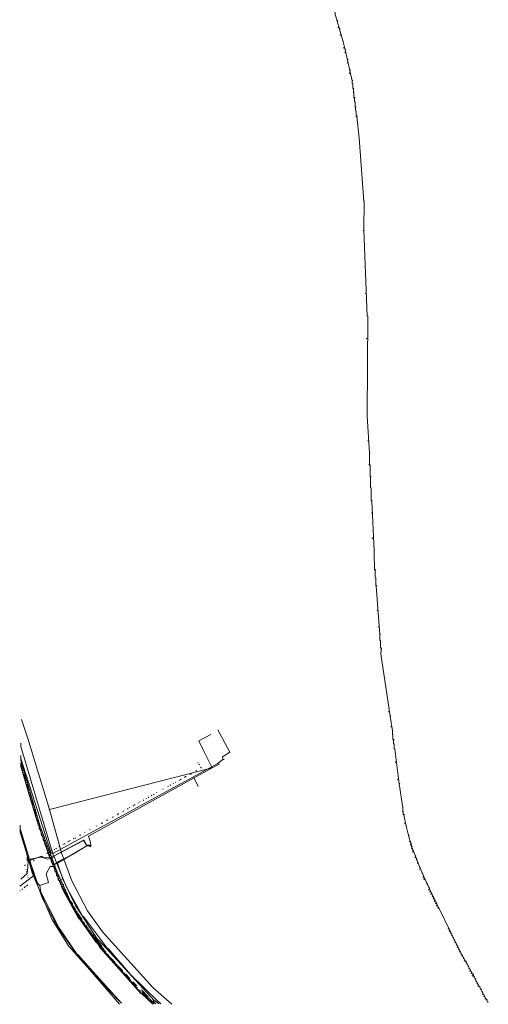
# Model space of a CAD drawing. Header units: metres. Extents: x 153662 to 158457, y 375113 to 377426.
# Tile 1 of 13: x 153662 to 153934, y 375113 to 375685. Entities that reach past the tile are written whole.
import ezdxf
from ezdxf.lldxf.tags import DXFTag

# ---------------------------------------------------------------- set-up
doc = ezdxf.new("R2010")
doc.units = ezdxf.units.M
for name, color, linetype, lineweight, true_color in [('B-OI-KL-BRANDSTOF_Orientatieverzoek_dpo_0000546659-G', 40, 'KL-BRANDSTOF-N', 18, 0xffbf00), ('B-OI-KL-DATA_Orientatieverzoek_Eurofiber_0000560460-G', 3, 'KL-DATA-N', 18, 0x00ff00), ('B-OI-KL-DATA_Orientatieverzoek_KPN_0000546663-G', 3, 'KL-DATA-N', 18, 0x00ff00), ('B-OI-KL-ET_LS_Orientatieverzoek_Enexis_0000729946-G', 190, 'KL-LS-N', 18, 0x7f00ff), ('B-OI-KL-ET_LS_Orientatieverzoek_Gemeente Bergeijk_0000582819-G', 190, 'KL-LS-N', 18, 0x7f00ff), ('B-OI-KL-ET_MS_Orientatieverzoek_Enexis_0000729946-G', 4, 'KL-MS-N', 18, 0x00ffff), ('B-OI-KL-GAS_HD_Orientatieverzoek_Enexis_0000729946-G', 30, 'KL-GAS-HD-N', 18, 0xff7f00), ('B-OI-KL-GAS_LD_Orientatieverzoek_Enexis_0000729946-G', 2, 'KL-GAS-LD-N', 18, 0xffff00), ('B-OI-KL-WATER_Orientatieverzoek_bw_0000551269-G', 5, 'KL-WATER-N', 18, 0x0000ff), ('B-OI-RI-PERSLEIDING_Orientatieverzoek_Gemeente Bergeijk_0000582819-G', 6, 'RI-PERS', 18, 0xff00ff)]:
    doc.layers.add(name, color=color, linetype=linetype, lineweight=lineweight, true_color=true_color)
doc.styles.get("Standard").update_dxf_attribs({"font": 'simplex.shx'})
tags = doc.linetypes.add('KL-BRANDSTOF-N', pattern='A,4,-0.5,[105,NLCS.SHX,S=0.5,R=0,X=0.75,Y=0],-2,4,-1,["B",Standard,S=1,R=0,X=-0.15,Y=-0.5],-1.5', length=13).pattern_tags.tags
tags[18] = DXFTag(74, 10)
tags = doc.linetypes.add('KL-DATA-N', pattern='A,4,-1,[101,NLCS.SHX,S=0.5,R=0,X=0,Y=0],-1,4,-1,["D",Standard,S=1,R=0,X=-0.25,Y=-0.5],-1.5', length=12.5).pattern_tags.tags
tags[18] = DXFTag(74, 10)
tags = doc.linetypes.add('KL-GAS-HD-N', pattern='A,4,-1,[69,NLCS.SHX,S=0.5,R=0,X=0,Y=0],-1,4,-1,["H",Standard,S=1,R=0,X=0,Y=-0.5],-2', length=13).pattern_tags.tags
tags[18] = DXFTag(74, 10)
tags = doc.linetypes.add('KL-GAS-LD-N', pattern='A,4,-1,[69,NLCS.SHX,S=0.5,R=0,X=0,Y=0],-1,4,-1,["L",Standard,S=1,R=0,X=0.25,Y=-0.5],-2', length=13).pattern_tags.tags
tags[18] = DXFTag(74, 10)
tags = doc.linetypes.add('KL-LS-N', pattern='A,4,-1,[103,NLCS.SHX,S=0.75,R=0,X=0,Y=0],-1,4,-1,["L",Standard,S=1,R=0,X=0,Y=-0.5],-2', length=13).pattern_tags.tags
tags[18] = DXFTag(74, 10)
tags = doc.linetypes.add('KL-MS-N', pattern='A,4,-1,[103,NLCS.SHX,S=0.75,R=0,X=0,Y=0],-1,4,-1,["M",Standard,S=1,R=0,X=0,Y=-0.5],-2', length=13).pattern_tags.tags
tags[18] = DXFTag(74, 10)
doc.linetypes.add('KL-WATER-N', pattern='A,7,-0.5,[168,NLCS.SHX,S=0.75,R=0,X=0.75,Y=0],-2', length=9.5)
tags = doc.linetypes.add('RI-PERS', pattern='A,7,-2,["P",Standard,S=1.8,R=0,X=-0.5,Y=-0.9],-2,7,-2,[102,NLCS.SHX,S=1,R=180,X=0,Y=0],-2', length=22).pattern_tags.tags
tags[6] = DXFTag(74, 10)

msp = doc.modelspace()

# ---------------------------------------------------------------- linework, layer by layer
at = {"layer": 'B-OI-KL-BRANDSTOF_Orientatieverzoek_dpo_0000546659-G', "flags": 128}
for points in [[(153846.037, 375684.1142), (153844.7034, 375688.7818), (153845.0368, 375689.1152)], [(153847.3706, 375679.4466), (153846.037, 375684.1142), (153846.3704, 375684.4476)], [(153846.7038, 375680.7802), (153846.3704, 375680.4468)], [(153849.371, 375672.1118), (153847.3706, 375679.4466), (153847.704, 375679.78)], [(153848.0374, 375676.1126), (153847.704, 375675.7792)], [(153850.7046, 375667.4442), (153849.371, 375672.1118), (153849.7044, 375672.4452)], [(153850.0378, 375668.7778), (153849.7044, 375668.4444)], [(153850.7046, 375666.1106), (153850.3712, 375665.7772)], [(153852.0382, 375661.443), (153850.7046, 375667.4442), (153851.038, 375667.7776)], [(153852.0382, 375660.1094), (153851.7048, 375659.776)], [(153853.3718, 375655.4418), (153852.0382, 375661.443), (153852.3716, 375661.7764)], [(153853.3718, 375654.1082), (153853.0384, 375653.7748)], [(153854.7054, 375649.4406), (153853.3718, 375655.4418), (153853.7052, 375655.7752)], [(153855.3722, 375644.773), (153855.0388, 375645.1064), (153855.0388, 375647.7736), (153854.7054, 375648.107), (153854.7054, 375649.4406), (153855.0388, 375649.774)], [(153856.039, 375639.4386), (153855.7056, 375639.772), (153855.7056, 375642.4392), (153855.3722, 375642.7726), (153855.3722, 375644.773), (153855.7056, 375645.1064)], [(153856.7058, 375634.1042), (153856.3724, 375634.4376), (153856.3724, 375637.1048), (153856.039, 375637.4382), (153856.039, 375639.4386), (153856.3724, 375639.772)], [(153857.3726, 375628.7698), (153857.0392, 375628.7698), (153857.0392, 375631.7704), (153856.7058, 375632.1038), (153856.7058, 375634.1042), (153857.0392, 375634.4376)], [(153861.3734, 375579.4266), (153858.7062, 375616.434), (153857.3726, 375628.7698), (153857.706, 375629.1032)], [(153863.3738, 375512.7466), (153861.3734, 375562.7566), (153861.7068, 375579.76)], [(153861.3734, 375562.7566), (153861.04, 375562.4232)], [(153862.707, 375526.0826), (153862.3736, 375525.7492)], [(153864.7074, 375433.3974), (153863.3738, 375454.735), (153863.7072, 375513.08)], [(153863.3738, 375500.0774), (153863.0404, 375499.744)], [(153864.0406, 375440.7322), (153863.7072, 375440.3988)], [(153865.3742, 375419.3946), (153865.0408, 375419.728), (153865.0408, 375426.396), (153864.7074, 375426.7294), (153864.7074, 375433.3974), (153865.0408, 375433.7308)], [(153864.7074, 375426.7294), (153864.374, 375426.396)], [(153866.041, 375405.3918), (153865.7076, 375405.7252), (153865.7076, 375413.06), (153865.3742, 375413.3934), (153865.3742, 375419.3946), (153865.7076, 375419.728)], [(153867.3746, 375376.7194), (153866.041, 375405.3918), (153866.3744, 375405.7252)], [(153866.041, 375398.7238), (153865.7076, 375398.3904)], [(153866.7078, 375384.0542), (153866.3744, 375383.7208)], [(153868.0414, 375365.3838), (153867.708, 375365.7172), (153867.708, 375370.3848), (153867.3746, 375370.7182), (153867.3746, 375376.7194), (153867.708, 375377.0528)], [(153868.7082, 375356.0486), (153868.3748, 375356.382), (153868.3748, 375361.0496), (153868.0414, 375361.383), (153868.0414, 375365.3838), (153868.3748, 375365.7172)], [(153870.7086, 375328.043), (153868.7082, 375356.0486), (153869.0416, 375356.382)], [(153869.375, 375342.0458), (153869.0416, 375341.7124)], [(153870.0418, 375332.7106), (153869.7084, 375332.3772)], [(153871.3754, 375320.0414), (153871.042, 375320.3748), (153871.042, 375324.3756), (153870.7086, 375324.709), (153870.7086, 375328.043), (153871.042, 375328.3764)], [(153876.7098, 375280.7002), (153871.3754, 375316.7074), (153871.7088, 375320.3748)], [(153876.043, 375283.3674), (153875.7096, 375283.034)], [(153878.0434, 375272.0318), (153876.7098, 375280.7002), (153877.0432, 375281.0336)], [(153877.3766, 375274.699), (153877.0432, 375274.3656)], [(153878.7102, 375266.6974), (153878.3768, 375267.0308), (153878.3768, 375269.698), (153878.0434, 375270.0314), (153878.0434, 375272.0318), (153878.3768, 375272.3652)], [(153879.377, 375261.363), (153879.0436, 375261.6964), (153879.0436, 375264.3636), (153878.7102, 375264.697), (153878.7102, 375266.6974), (153879.0436, 375267.0308)], [(153882.0442, 375241.359), (153879.377, 375261.363), (153879.7104, 375261.6964)], [(153880.0438, 375254.0282), (153879.7104, 375253.6948)], [(153881.3774, 375244.0262), (153881.044, 375243.6928)], [(153884.0446, 375227.3562), (153882.0442, 375241.359), (153882.3776, 375241.6924)], [(153884.0446, 375225.3558), (153883.7112, 375225.0224)], [(153884.7114, 375223.3554), (153884.378, 375223.6888), (153884.378, 375225.0224), (153884.0446, 375225.3558), (153884.0446, 375227.3562), (153884.378, 375227.6896)], [(153886.045, 375216.6874), (153884.7114, 375223.3554), (153885.0448, 375223.6888)], [(153885.3782, 375218.6878), (153885.0448, 375218.3544)], [(153887.3786, 375211.353), (153886.045, 375216.6874), (153886.3784, 375217.0208)], [(153888.7122, 375206.6854), (153887.3786, 375211.353), (153887.712, 375211.6864)], [(153888.0454, 375208.019), (153887.712, 375207.6856)], [(153888.7122, 375206.0186), (153888.3788, 375205.6852)], [(153889.379, 375204.685), (153889.0456, 375205.0184), (153889.0456, 375205.6852), (153888.7122, 375206.0186), (153888.7122, 375206.6854), (153889.0456, 375207.0188)], [(153889.379, 375204.0182), (153889.0456, 375203.6848)], [(153890.0458, 375202.6846), (153889.7124, 375203.018), (153889.7124, 375203.6848), (153889.379, 375204.0182), (153889.379, 375204.685), (153889.7124, 375205.0184)], [(153890.0458, 375202.0178), (153889.7124, 375201.6844)], [(153891.3794, 375199.3506), (153890.0458, 375202.6846), (153890.3792, 375203.018)], [(153891.3794, 375198.6838), (153891.046, 375198.3504)], [(153894.0466, 375192.6826), (153891.3794, 375199.3506), (153891.7128, 375199.684)], [(153892.0462, 375197.3502), (153892.3796, 375197.6836)], [(153892.0462, 375197.3502), (153892.0462, 375197.0168)], [(153892.713, 375195.3498), (153892.3796, 375195.6832)], [(153892.713, 375195.3498), (153892.3796, 375195.0164)], [(153894.0466, 375192.0158), (153893.7132, 375191.6824)], [(153896.047, 375188.015), (153894.0466, 375192.6826), (153894.38, 375193.016)], [(153895.3802, 375189.3486), (153895.7136, 375189.682)], [(153895.3802, 375189.3486), (153895.3802, 375189.0152)], [(153896.047, 375187.3482), (153895.7136, 375187.0148)], [(153899.381, 375180.6802), (153896.047, 375188.015), (153896.3804, 375188.3484)], [(153896.7138, 375186.0146), (153896.3804, 375186.348)], [(153896.7138, 375186.0146), (153896.3804, 375185.6812)], [(153898.0474, 375183.3474), (153898.3808, 375183.6808)], [(153898.0474, 375183.3474), (153898.0474, 375183.014)], [(153898.7142, 375182.0138), (153899.0476, 375182.3472)], [(153898.7142, 375182.0138), (153898.7142, 375181.6804)], [(153899.381, 375180.0134), (153899.0476, 375179.68)], [(153924.7194, 375130.6702), (153917.0512, 375144.673), (153899.381, 375180.6802), (153899.7144, 375181.0136)], [(153900.0478, 375178.6798), (153899.7144, 375179.0132)], [(153900.0478, 375178.6798), (153899.7144, 375178.3464)], [(153900.7146, 375177.3462), (153900.3812, 375177.6796)], [(153900.7146, 375177.3462), (153900.3812, 375177.0128)], [(153901.3814, 375176.0126), (153901.048, 375176.346)], [(153901.3814, 375176.0126), (153901.048, 375175.6792)], [(153902.0482, 375174.679), (153901.7148, 375175.0124)], [(153902.0482, 375174.679), (153901.7148, 375174.3456)], [(153902.715, 375173.3454), (153902.3816, 375173.6788)], [(153902.715, 375173.3454), (153902.3816, 375173.012)], [(153903.3818, 375172.0118), (153903.0484, 375172.3452)], [(153903.3818, 375172.0118), (153903.0484, 375171.6784)], [(153904.0486, 375170.6782), (153903.7152, 375171.0116)], [(153904.0486, 375170.6782), (153903.7152, 375170.3448)], [(153904.7154, 375169.3446), (153904.382, 375169.678)], [(153904.7154, 375169.3446), (153904.382, 375169.0112)], [(153910.7166, 375157.3422), (153910.3832, 375157.6756)], [(153910.7166, 375157.3422), (153910.3832, 375157.0088)], [(153911.3834, 375156.0086), (153911.05, 375156.342)], [(153911.3834, 375156.0086), (153911.05, 375155.6752)], [(153912.0502, 375154.675), (153911.7168, 375155.0084)], [(153912.0502, 375154.675), (153911.7168, 375154.3416)], [(153912.717, 375153.3414), (153912.3836, 375153.6748)], [(153912.717, 375153.3414), (153912.3836, 375153.008)], [(153913.3838, 375152.0078), (153913.0504, 375152.3412)], [(153913.3838, 375152.0078), (153913.0504, 375151.6744)], [(153914.0506, 375150.6742), (153913.7172, 375151.0076)], [(153914.0506, 375150.6742), (153913.7172, 375150.3408)], [(153914.7174, 375149.3406), (153914.384, 375149.674)], [(153914.7174, 375149.3406), (153914.384, 375149.0072)], [(153915.3842, 375148.007), (153915.0508, 375148.3404)], [(153915.3842, 375148.007), (153915.0508, 375147.6736)], [(153916.051, 375146.6734), (153915.7176, 375147.0068)], [(153916.051, 375146.6734), (153915.7176, 375146.34)], [(153916.7178, 375145.3398), (153916.3844, 375145.6732)], [(153916.7178, 375145.3398), (153916.3844, 375145.0064)], [(153917.3846, 375144.0062), (153917.0512, 375144.3396)], [(153917.3846, 375144.0062), (153917.0512, 375143.6728)], [(153918.0514, 375142.6726), (153917.718, 375143.006)], [(153918.0514, 375142.6726), (153917.718, 375142.3392)], [(153918.7182, 375141.339), (153918.3848, 375141.6724)], [(153918.7182, 375141.339), (153918.3848, 375141.0056)], [(153919.385, 375140.0054), (153919.0516, 375140.3388)], [(153919.385, 375140.0054), (153919.0516, 375139.672)], [(153920.0518, 375138.6718), (153919.7184, 375138.3384)], [(153920.7186, 375138.005), (153921.052, 375138.3384)], [(153920.7186, 375138.005), (153920.7186, 375137.6716)], [(153921.3854, 375136.6714), (153921.7188, 375137.0048)], [(153921.3854, 375136.6714), (153921.3854, 375136.338)], [(153922.0522, 375135.3378), (153922.3856, 375135.6712)], [(153922.0522, 375135.3378), (153922.0522, 375135.0044)], [(153922.719, 375134.0042), (153922.3856, 375134.3376)], [(153922.719, 375134.0042), (153922.3856, 375133.6708)], [(153923.3858, 375132.6706), (153923.0524, 375133.004)], [(153923.3858, 375132.6706), (153923.0524, 375132.3372)], [(153924.0526, 375131.337), (153923.7192, 375131.6704)], [(153924.0526, 375131.337), (153923.7192, 375131.0036)], [(153924.7194, 375130.0034), (153924.386, 375129.67)], [(153933.3878, 375114.667), (153924.7194, 375130.6702), (153925.0528, 375131.0036)], [(153925.3862, 375129.3366), (153925.7196, 375129.67)], [(153925.3862, 375129.3366), (153925.3862, 375129.0032)], [(153926.053, 375128.003), (153926.3864, 375128.3364)], [(153926.053, 375128.003), (153926.053, 375127.6696)], [(153926.7198, 375126.6694), (153926.3864, 375127.0028)], [(153926.7198, 375126.6694), (153926.3864, 375126.336)], [(153927.3866, 375125.3358), (153927.0532, 375125.6692)], [(153927.3866, 375125.3358), (153927.0532, 375125.0024)], [(153928.0534, 375124.0022), (153927.72, 375124.3356)], [(153928.0534, 375124.0022), (153927.72, 375123.6688)], [(153928.7202, 375123.3354), (153929.0536, 375123.6688)], [(153928.7202, 375123.3354), (153928.7202, 375123.002)], [(153929.387, 375122.0018), (153929.7204, 375122.3352)], [(153929.387, 375122.0018), (153929.387, 375121.6684)], [(153930.0538, 375120.6682), (153930.3872, 375121.0016)], [(153930.0538, 375120.6682), (153930.0538, 375120.3348)], [(153930.7206, 375119.3346), (153930.3872, 375119.668)], [(153930.7206, 375119.3346), (153930.3872, 375119.0012)], [(153931.3874, 375118.001), (153931.054, 375118.3344)], [(153931.3874, 375118.001), (153931.054, 375117.6676)], [(153932.0542, 375116.6674), (153931.7208, 375116.334)], [(153932.721, 375116.0006), (153933.0544, 375116.334)], [(153932.721, 375116.0006), (153932.721, 375115.6672)], [(153933.3878, 375114.667), (153933.7212, 375115.0004)], [(153933.3878, 375114.667), (153933.3878, 375114.3336)]]:
    msp.add_lwpolyline(points, dxfattribs=at)
at = {"layer": 'B-OI-KL-DATA_Orientatieverzoek_Eurofiber_0000560460-G', "flags": 128}
msp.add_lwpolyline([(153661.6668, 375182.0138), (153669.6684, 375188.015), (153662.0002, 375213.3534), (153662.0002, 375215.3538)], dxfattribs=at)
at = {"layer": 'B-OI-KL-DATA_Orientatieverzoek_KPN_0000546663-G', "flags": 128}
msp.add_lwpolyline([(153719.6784, 375113.3334), (153696.007, 375140.6722), (153684.0046, 375157.6756), (153675.0028, 375174.679), (153666.6678, 375197.3502), (153662.3336, 375213.6868)], dxfattribs=at)
at = {"layer": 'B-OI-KL-ET_LS_Orientatieverzoek_Enexis_0000729946-G', "flags": 128}
for points in [[(153703.0084, 375205.6852), (153702.675, 375208.019), (153701.6748, 375211.0196), (153777.69, 375253.028)], [(153763.0204, 375244.693), (153763.0204, 375245.0264)], [(153763.0204, 375244.693), (153765.3542, 375239.692)], [(153667.0012, 375196.6834), (153674.336, 375199.3506), (153676.3364, 375198.3504), (153680.3372, 375198.6838), (153699.0076, 375208.6858), (153700.6746, 375205.3518), (153683.6712, 375195.3498), (153686.6718, 375186.0146), (153694.0066, 375170.6782), (153707.0092, 375150.6742), (153707.3426, 375150.6742), (153740.0158, 375115.3338), (153740.3492, 375115.3338), (153742.3496, 375113.6668)], [(153700.6746, 375205.6852), (153703.0084, 375205.6852), (153703.0084, 375205.0184), (153702.3416, 375205.0184), (153702.3416, 375205.6852)], [(153667.0012, 375196.6834), (153666.3344, 375196.6834), (153666.001, 375197.0168), (153666.001, 375198.6838)], [(153667.0012, 375196.6834), (153669.0016, 375189.682), (153680.3372, 375162.6766), (153690.3392, 375146.6734), (153690.6726, 375146.6734), (153697.0072, 375139.3386), (153713.3438, 375121.335), (153713.6772, 375121.335), (153720.3452, 375114.3336)]]:
    msp.add_lwpolyline(points, dxfattribs=at)
at = {"layer": 'B-OI-KL-ET_LS_Orientatieverzoek_Gemeente Bergeijk_0000582819-G', "flags": 128}
for points in [[(153765.3542, 375253.3614), (153765.0208, 375253.6948)], [(153764.0206, 375248.6938), (153764.354, 375249.0272)], [(153766.021, 375252.3612), (153765.6876, 375252.6946)], [(153767.0212, 375250.3608), (153767.0212, 375250.6942), (153766.6878, 375251.0276)], [(153752.0182, 375242.0258), (153752.3516, 375242.3592)], [(153755.0188, 375243.6928), (153755.3522, 375244.0262)], [(153758.0194, 375245.3598), (153758.3528, 375245.6932)], [(153761.02, 375247.0268), (153761.3534, 375247.3602)], [(153749.0176, 375240.3588), (153749.351, 375240.6922)], [(153733.3478, 375231.6904), (153733.6812, 375232.0238)], [(153736.3484, 375233.3574), (153736.6818, 375233.6908)], [(153739.349, 375235.0244), (153739.6824, 375235.3578)], [(153721.3454, 375225.0224), (153721.6788, 375225.3558)], [(153724.346, 375226.6894), (153724.6794, 375227.0228)], [(153727.3466, 375228.3564), (153727.68, 375228.6898)], [(153730.3472, 375230.0234), (153730.6806, 375230.3568)], [(153712.3436, 375220.0214), (153712.677, 375220.3548)], [(153715.3442, 375221.6884), (153715.6776, 375222.0218)], [(153718.3448, 375223.3554), (153718.6782, 375223.6888)], [(153709.343, 375218.3544), (153709.6764, 375218.6878)], [(153690.6726, 375208.019), (153691.006, 375208.3524)], [(153693.6732, 375209.686), (153694.0066, 375210.0194)], [(153696.6738, 375211.353), (153697.0072, 375211.6864)], [(153681.6708, 375203.018), (153682.0042, 375203.3514)], [(153684.6714, 375204.685), (153685.0048, 375205.0184)], [(153687.672, 375206.352), (153688.0054, 375206.6854)], [(153678.6702, 375201.0176), (153678.6702, 375201.351), (153679.0036, 375201.6844)], [(153679.6704, 375198.6838), (153679.6704, 375199.0172)], [(153682.0042, 375193.6828), (153682.0042, 375194.0162)], [(153685.6716, 375185.6812), (153685.6716, 375186.0146)], [(153687.0052, 375182.6806), (153687.0052, 375183.014)], [(153688.3388, 375179.68), (153688.3388, 375180.0134)], [(153690.0058, 375176.0126), (153690.0058, 375176.346)], [(153691.3394, 375173.012), (153691.3394, 375173.3454)], [(153693.6732, 375169.0112), (153693.3398, 375169.3446)], [(153694.34, 375168.011), (153694.0066, 375168.3444)], [(153695.0068, 375167.0108), (153694.6734, 375167.3442)], [(153696.6738, 375164.3436), (153696.3404, 375164.677)], [(153697.3406, 375163.3434), (153697.0072, 375163.6768)], [(153699.6744, 375159.676), (153699.341, 375160.0094)], [(153700.3412, 375158.6758), (153700.0078, 375159.0092)], [(153702.0082, 375156.0086), (153701.6748, 375156.342)], [(153702.675, 375155.0084), (153702.3416, 375155.3418)], [(153703.3418, 375154.0082), (153703.0084, 375154.3416)], [(153705.3422, 375151.341), (153705.0088, 375151.6744), (153704.6754, 375152.0078), (153704.342, 375152.3412)], [(153707.0092, 375149.3406), (153706.6758, 375149.674), (153706.3424, 375150.0074), (153706.009, 375150.3408)], [(153708.3428, 375147.6736), (153708.0094, 375148.007), (153707.676, 375148.3404)], [(153710.0098, 375145.6732), (153709.6764, 375146.0066), (153709.343, 375146.34)], [(153711.6768, 375143.6728), (153711.3434, 375144.0062), (153711.01, 375144.3396)], [(153713.3438, 375141.6724), (153713.0104, 375142.0058), (153712.677, 375142.3392), (153712.3436, 375142.6726)], [(153717.0112, 375137.6716), (153714.0106, 375140.6722)], [(153721.3454, 375133.004), (153718.6782, 375135.6712)], [(153725.6796, 375128.3364), (153723.0124, 375131.0036)], [(153729.6804, 375124.0022), (153727.3466, 375126.336)], [(153736.3484, 375117.6676), (153732.3476, 375121.6684)], [(153740.6826, 375113.6668), (153740.3492, 375114.0002), (153740.0158, 375114.3336), (153739.6824, 375114.667), (153739.349, 375115.0004), (153739.0156, 375115.3338)]]:
    msp.add_lwpolyline(points, dxfattribs=at)
at = {"layer": 'B-OI-KL-ET_MS_Orientatieverzoek_Enexis_0000729946-G', "flags": 128}
for points in [[(153700.6746, 375205.3518), (153698.6742, 375208.6858), (153681.3374, 375199.3506), (153662.3336, 375263.03), (153662.3336, 375265.0304)], [(153679.0036, 375198.6838), (153671.002, 375222.0218), (153662.3336, 375251.361), (153662.3336, 375253.3614)], [(153662.3336, 375186.0146), (153666.001, 375189.3486), (153666.3344, 375192.6826), (153666.6678, 375197.3502), (153667.3346, 375197.6836), (153662.0002, 375215.3538), (153662.0002, 375217.3542)], [(153683.0044, 375195.6832), (153692.3396, 375200.3508), (153700.6746, 375205.3518), (153702.3416, 375205.3518), (153703.0084, 375205.0184), (153702.3416, 375205.6852), (153702.3416, 375205.3518)], [(153702.3416, 375205.3518), (153702.3416, 375205.0184)], [(153673.3358, 375182.3472), (153672.0022, 375183.6808), (153667.668, 375196.0166), (153667.668, 375197.6836), (153674.0026, 375198.6838), (153674.336, 375198.6838), (153678.0034, 375197.6836), (153681.6708, 375199.0172), (153688.6722, 375181.6804), (153698.3408, 375164.3436), (153698.6742, 375164.3436), (153712.677, 375145.6732), (153713.0104, 375145.6732), (153726.013, 375130.6702), (153742.3496, 375114.667), (153742.683, 375114.667), (153743.6832, 375113.6668)], [(153679.0036, 375198.6838), (153679.6704, 375198.6838)], [(153681.004, 375193.6828), (153679.6704, 375198.017)], [(153673.3358, 375182.3472), (153678.3368, 375184.0142), (153677.0032, 375189.0152), (153679.337, 375193.3494), (153681.3374, 375193.3494), (153687.0052, 375179.0132), (153696.007, 375163.01), (153696.3404, 375163.01), (153706.3424, 375149.0072), (153706.6758, 375149.0072), (153708.3428, 375146.0066), (153708.6762, 375146.0066), (153732.0142, 375119.668), (153732.3476, 375119.668), (153738.6822, 375113.6668), (153739.349, 375113.6668)], [(153681.004, 375194.3496), (153681.6708, 375194.3496), (153682.0042, 375194.683), (153682.3376, 375194.683), (153682.671, 375195.0164), (153683.0044, 375195.0164)], [(153681.004, 375193.6828), (153681.004, 375193.3494)], [(153683.0044, 375195.0164), (153683.3378, 375195.0164)], [(153673.3358, 375182.3472), (153674.0026, 375178.3464), (153684.338, 375158.009), (153695.0068, 375142.3392), (153695.3402, 375142.3392), (153706.009, 375130.3368), (153720.6786, 375114.0002)]]:
    msp.add_lwpolyline(points, dxfattribs=at)
at = {"layer": 'B-OI-KL-GAS_HD_Orientatieverzoek_Enexis_0000729946-G', "flags": 128}
for points in [[(153698.0074, 375161.0096), (153697.674, 375162.6766), (153695.3402, 375166.0106), (153694.0066, 375167.3442), (153693.6732, 375169.3446), (153692.3396, 375169.678), (153692.3396, 375171.6784), (153691.6728, 375172.6786), (153690.6726, 375172.6786), (153690.6726, 375174.679), (153689.339, 375175.0124), (153689.339, 375177.0128), (153683.3378, 375190.0154), (153673.3358, 375217.3542), (153662.3336, 375255.0284), (153662.3336, 375257.0288)], [(153675.0028, 375211.0196), (153674.336, 375211.353), (153673.6692, 375215.0204), (153673.0024, 375215.0204), (153673.0024, 375217.3542), (153672.3356, 375217.3542), (153672.0022, 375220.6882), (153671.3354, 375220.6882), (153670.3352, 375226.356), (153669.6684, 375226.356), (153668.6682, 375232.0238), (153668.0014, 375232.0238), (153667.668, 375235.3578), (153667.0012, 375235.3578), (153666.001, 375241.0256), (153665.3342, 375241.0256), (153664.334, 375246.6934), (153663.6672, 375246.6934), (153662.3336, 375253.3614), (153662.667, 375253.3614)], [(153662.3336, 375252.3612), (153663.0004, 375252.3612)], [(153662.667, 375251.0276), (153662.3336, 375251.0276)], [(153662.667, 375251.0276), (153663.3338, 375251.0276)], [(153663.0004, 375250.0274), (153662.667, 375250.0274)], [(153663.0004, 375250.0274), (153663.6672, 375250.0274)], [(153663.3338, 375249.0272), (153663.0004, 375249.0272)], [(153663.3338, 375249.0272), (153664.0006, 375249.0272)], [(153663.6672, 375247.6936), (153663.3338, 375247.6936)], [(153663.6672, 375247.6936), (153664.334, 375247.6936)], [(153664.334, 375245.6932), (153665.0008, 375245.6932)], [(153664.6674, 375244.3596), (153664.334, 375244.3596)], [(153664.6674, 375244.3596), (153665.3342, 375244.3596)], [(153665.0008, 375243.3594), (153664.6674, 375243.3594)], [(153665.0008, 375243.3594), (153665.6676, 375243.3594)], [(153665.3342, 375242.0258), (153665.0008, 375242.0258)], [(153665.3342, 375242.0258), (153666.001, 375242.0258)], [(153666.001, 375240.0254), (153666.6678, 375240.0254)], [(153666.3344, 375238.6918), (153666.001, 375238.6918)], [(153666.3344, 375238.6918), (153667.0012, 375238.6918)], [(153666.6678, 375237.6916), (153666.3344, 375237.6916)], [(153666.6678, 375237.6916), (153667.3346, 375237.6916)], [(153667.0012, 375236.358), (153666.6678, 375236.358)], [(153667.0012, 375236.358), (153667.668, 375236.358)], [(153667.668, 375234.3576), (153668.3348, 375234.3576)], [(153668.0014, 375233.024), (153667.668, 375233.024)], [(153668.0014, 375233.024), (153668.6682, 375233.024)], [(153668.6682, 375231.0236), (153669.335, 375231.0236)], [(153669.0016, 375229.69), (153668.6682, 375229.69)], [(153669.0016, 375229.69), (153669.6684, 375229.69)], [(153669.335, 375228.6898), (153669.0016, 375228.6898)], [(153669.335, 375228.6898), (153670.0018, 375228.6898)], [(153669.6684, 375227.3562), (153669.335, 375227.3562)], [(153669.6684, 375227.3562), (153670.3352, 375227.3562)], [(153670.3352, 375225.3558), (153671.002, 375225.3558)], [(153670.6686, 375224.0222), (153670.3352, 375224.0222)], [(153670.6686, 375224.0222), (153671.3354, 375224.0222)], [(153671.002, 375223.022), (153670.6686, 375223.022)], [(153671.002, 375223.022), (153671.6688, 375223.022)], [(153671.3354, 375221.6884), (153671.002, 375221.6884)], [(153671.3354, 375221.6884), (153672.0022, 375221.6884)], [(153672.0022, 375219.688), (153672.669, 375219.688)], [(153672.3356, 375218.3544), (153672.0022, 375218.3544)], [(153672.3356, 375218.3544), (153673.0024, 375218.3544)], [(153673.0024, 375216.354), (153673.6692, 375216.354)], [(153674.336, 375212.0198), (153675.0028, 375212.0198)], [(153676.003, 375208.3524), (153675.6696, 375208.3524), (153675.3362, 375208.6858), (153675.3362, 375210.3528), (153675.0028, 375210.6862), (153675.0028, 375211.0196), (153675.3362, 375211.0196)], [(153675.3362, 375209.3526), (153676.003, 375209.3526)], [(153677.0032, 375205.6852), (153676.6698, 375205.6852), (153676.3364, 375206.0186), (153676.3364, 375207.6856), (153676.003, 375208.019), (153676.003, 375208.3524), (153676.3364, 375208.3524)], [(153676.3364, 375206.6854), (153677.0032, 375206.6854)], [(153678.0034, 375203.018), (153677.67, 375203.018), (153677.3366, 375203.3514), (153677.3366, 375204.0182), (153677.0032, 375204.3516), (153677.0032, 375205.6852), (153677.3366, 375205.6852)], [(153677.0032, 375205.0184), (153677.67, 375205.0184)], [(153677.3366, 375204.0182), (153677.0032, 375204.0182)], [(153677.3366, 375204.0182), (153678.0034, 375204.0182)], [(153679.0036, 375200.3508), (153678.6702, 375200.3508), (153678.3368, 375200.6842), (153678.3368, 375201.351), (153678.0034, 375201.6844), (153678.0034, 375203.018), (153678.3368, 375203.018)], [(153678.0034, 375202.3512), (153678.6702, 375202.3512)], [(153678.3368, 375201.351), (153678.0034, 375201.351)], [(153678.3368, 375201.351), (153679.0036, 375201.351)], [(153680.0038, 375197.6836), (153679.6704, 375197.6836), (153679.337, 375198.017), (153679.337, 375198.6838), (153679.0036, 375199.0172), (153679.0036, 375200.3508), (153679.337, 375200.3508)], [(153679.0036, 375199.684), (153679.6704, 375199.684)], [(153679.337, 375198.6838), (153679.0036, 375198.6838)], [(153679.337, 375198.6838), (153680.0038, 375198.6838)], [(153681.004, 375195.0164), (153680.6706, 375195.0164), (153680.3372, 375195.3498), (153680.3372, 375196.0166), (153680.0038, 375196.35), (153680.0038, 375197.6836), (153680.3372, 375197.6836)], [(153680.0038, 375197.0168), (153680.6706, 375197.0168)], [(153680.3372, 375196.0166), (153680.0038, 375196.0166)], [(153680.3372, 375196.0166), (153681.004, 375196.0166)], [(153681.6708, 375193.3494), (153681.004, 375193.3494), (153681.004, 375195.0164), (153681.3374, 375195.0164)], [(153681.004, 375194.3496), (153681.6708, 375194.3496)], [(153682.671, 375190.6822), (153682.0042, 375190.6822), (153682.0042, 375192.6826), (153681.6708, 375193.016), (153681.6708, 375193.3494), (153682.0042, 375193.3494)], [(153682.0042, 375191.6824), (153682.671, 375191.6824)], [(153683.6712, 375188.015), (153683.0044, 375188.015), (153683.0044, 375190.0154), (153682.671, 375190.3488), (153682.671, 375190.6822), (153683.0044, 375190.6822)], [(153683.0044, 375189.0152), (153683.6712, 375189.0152)], [(153684.6714, 375185.3478), (153684.0046, 375185.3478), (153684.0046, 375187.3482), (153683.6712, 375187.6816), (153683.6712, 375188.015), (153684.0046, 375188.015)], [(153684.0046, 375186.348), (153684.6714, 375186.348)], [(153688.0054, 375178.3464), (153686.3384, 375180.6802), (153685.0048, 375184.681), (153685.0048, 375185.3478)], [(153685.0048, 375184.681), (153684.6714, 375184.681)], [(153685.0048, 375184.681), (153685.3382, 375184.681)], [(153685.3382, 375184.0142), (153685.0048, 375184.0142)], [(153685.3382, 375184.0142), (153685.6716, 375184.0142)], [(153685.6716, 375183.3474), (153685.3382, 375183.3474)], [(153685.6716, 375183.3474), (153686.005, 375183.3474)], [(153686.005, 375182.6806), (153685.6716, 375182.6806)], [(153686.005, 375182.6806), (153686.3384, 375182.6806)], [(153686.3384, 375182.0138), (153686.005, 375182.0138)], [(153686.3384, 375182.0138), (153686.6718, 375182.0138)], [(153686.3384, 375181.347), (153687.0052, 375181.347)], [(153686.6718, 375180.3468), (153687.0052, 375180.3468), (153687.3386, 375180.6802)], [(153687.0052, 375179.68), (153687.3386, 375179.68), (153687.672, 375180.0134)], [(153687.3386, 375179.0132), (153687.672, 375179.0132), (153688.0054, 375179.3466)], [(153688.3388, 375177.6796), (153688.0054, 375177.6796)], [(153689.339, 375175.6792), (153688.3388, 375178.3464)], [(153688.3388, 375177.6796), (153688.6722, 375177.6796)], [(153688.6722, 375177.0128), (153688.3388, 375177.0128)], [(153688.6722, 375177.0128), (153689.0056, 375177.0128)], [(153689.0056, 375176.346), (153688.6722, 375176.346)], [(153689.0056, 375176.346), (153689.339, 375176.346)], [(153689.6724, 375175.0124), (153690.0058, 375175.3458), (153690.0058, 375175.6792), (153689.339, 375175.6792)], [(153690.6726, 375173.3454), (153690.3392, 375173.3454), (153690.3392, 375174.0122), (153690.0058, 375174.3456), (153689.6724, 375174.3456), (153689.6724, 375175.0124)], [(153690.0058, 375174.3456), (153690.3392, 375174.679), (153690.0058, 375175.0124)], [(153690.3392, 375174.0122), (153690.0058, 375174.0122), (153690.0058, 375174.3456)], [(153690.3392, 375174.0122), (153690.6726, 375174.0122)], [(153691.006, 375172.6786), (153691.3394, 375173.012), (153691.3394, 375173.3454), (153690.6726, 375173.3454)], [(153692.3396, 375170.3448), (153691.3394, 375172.0118), (153691.3394, 375172.6786)], [(153691.6728, 375171.345), (153692.0062, 375171.6784)], [(153692.0062, 375171.0116), (153691.6728, 375171.0116), (153691.6728, 375171.345)], [(153692.0062, 375171.0116), (153692.3396, 375171.0116)], [(153692.673, 375169.678), (153693.0064, 375170.0114), (153693.0064, 375170.3448), (153692.3396, 375170.3448)], [(153694.0066, 375167.3442), (153693.0064, 375169.0112), (153693.0064, 375169.678)], [(153693.3398, 375168.3444), (153693.6732, 375168.6778)], [(153693.6732, 375168.011), (153693.3398, 375168.011), (153693.3398, 375168.3444)], [(153693.6732, 375168.011), (153694.0066, 375168.011)], [(153694.34, 375166.6774), (153694.6734, 375167.0108), (153694.6734, 375167.3442), (153694.0066, 375167.3442)], [(153697.674, 375161.6764), (153695.3402, 375164.677), (153694.6734, 375166.0106), (153694.6734, 375166.6774)], [(153695.0068, 375165.3438), (153695.3402, 375165.6772)], [(153695.3402, 375165.0104), (153695.0068, 375165.0104), (153695.0068, 375165.3438)], [(153695.3402, 375165.0104), (153695.6736, 375165.0104)], [(153695.6736, 375164.3436), (153695.3402, 375164.3436)], [(153696.3404, 375164.0102), (153696.3404, 375164.3436), (153696.007, 375164.3436)], [(153696.3404, 375163.3434), (153696.007, 375163.6768), (153696.3404, 375164.0102)], [(153696.3404, 375163.3434), (153696.6738, 375163.6768), (153696.3404, 375164.0102)], [(153696.6738, 375163.01), (153696.3404, 375163.01), (153696.3404, 375163.3434)], [(153697.0072, 375162.3432), (153696.6738, 375162.3432)], [(153697.3406, 375162.6766), (153697.3406, 375163.01), (153697.0072, 375163.01)], [(153697.674, 375161.6764), (153697.3406, 375162.0098), (153697.674, 375162.3432), (153697.3406, 375162.6766)], [(153698.3408, 375161.343), (153698.3408, 375161.6764), (153697.674, 375161.6764)], [(153722.3456, 375130.6702), (153721.3454, 375132.3372), (153718.6782, 375135.0044), (153718.0114, 375136.338), (153716.3444, 375137.6716), (153715.6776, 375139.0052), (153713.6772, 375141.0056), (153711.3434, 375143.3394), (153711.01, 375144.673), (153709.343, 375145.3398), (153709.343, 375147.0068), (153705.3422, 375152.3412), (153703.6752, 375153.008), (153703.3418, 375155.0084), (153701.6748, 375155.6752), (153701.3414, 375157.6756), (153699.6744, 375158.3424), (153699.341, 375160.3428), (153698.0074, 375161.0096), (153699.0076, 375161.0096), (153698.0074, 375161.0096)], [(153699.6744, 375159.0092), (153699.0076, 375159.676), (153699.0076, 375160.3428)], [(153700.6746, 375157.6756), (153700.6746, 375158.6758), (153700.3412, 375159.0092), (153700.0078, 375159.0092), (153700.3412, 375158.6758), (153700.0078, 375158.3424)], [(153701.6748, 375156.342), (153701.3414, 375156.6754), (153701.008, 375156.6754), (153700.6746, 375157.0088), (153700.6746, 375157.3422), (153701.008, 375157.0088), (153701.3414, 375157.3422)], [(153702.675, 375155.0084), (153702.675, 375156.0086), (153702.3416, 375156.342), (153702.0082, 375156.342), (153702.3416, 375156.0086), (153702.0082, 375155.6752)], [(153703.6752, 375153.6748), (153703.3418, 375154.0082), (153703.0084, 375154.0082), (153702.675, 375154.3416), (153702.675, 375154.675), (153703.0084, 375154.3416), (153703.3418, 375154.675)], [(153704.6754, 375152.3412), (153704.6754, 375153.3414), (153704.342, 375153.6748), (153704.0086, 375153.6748), (153704.342, 375153.3414), (153704.0086, 375153.008)], [(153709.343, 375146.0066), (153704.6754, 375152.3412)], [(153705.0088, 375151.6744), (153705.3422, 375152.0078)], [(153705.3422, 375151.341), (153705.0088, 375151.341), (153705.0088, 375151.6744)], [(153706.009, 375151.0076), (153706.009, 375151.341), (153705.6756, 375151.341)], [(153706.009, 375150.3408), (153705.6756, 375150.6742), (153706.009, 375151.0076)], [(153706.009, 375150.3408), (153706.3424, 375150.6742), (153706.009, 375151.0076)], [(153706.3424, 375150.0074), (153706.009, 375150.0074), (153706.009, 375150.3408)], [(153707.0092, 375149.674), (153707.0092, 375150.0074), (153706.6758, 375150.0074)], [(153707.0092, 375149.0072), (153706.6758, 375149.3406), (153707.0092, 375149.674)], [(153707.0092, 375149.0072), (153707.3426, 375149.3406), (153707.0092, 375149.674)], [(153707.3426, 375148.6738), (153707.0092, 375148.6738), (153707.0092, 375149.0072)], [(153708.0094, 375148.3404), (153708.0094, 375148.6738), (153707.676, 375148.6738)], [(153708.0094, 375147.6736), (153707.676, 375148.007), (153708.0094, 375148.3404)], [(153708.0094, 375147.6736), (153708.3428, 375148.007), (153708.0094, 375148.3404)], [(153708.3428, 375147.3402), (153708.0094, 375147.3402), (153708.0094, 375147.6736)], [(153708.6762, 375146.6734), (153708.3428, 375146.6734)], [(153709.0096, 375147.0068), (153709.0096, 375147.3402), (153708.6762, 375147.3402)], [(153709.343, 375146.0066), (153709.0096, 375146.34), (153709.343, 375146.6734), (153709.0096, 375147.0068)], [(153710.3432, 375144.673), (153710.3432, 375145.6732), (153710.0098, 375146.0066), (153709.6764, 375146.0066), (153710.0098, 375145.6732), (153709.6764, 375145.3398)], [(153711.3434, 375143.6728), (153710.6766, 375143.6728), (153710.3432, 375144.0062), (153710.3432, 375144.3396), (153710.6766, 375144.0062), (153711.01, 375144.3396)], [(153711.6768, 375143.006), (153711.6768, 375143.3394), (153711.3434, 375143.6728)], [(153713.6772, 375141.0056), (153712.0102, 375142.3392), (153712.677, 375142.3392)], [(153712.677, 375141.6724), (153712.3436, 375141.6724), (153712.3436, 375142.0058)], [(153713.0104, 375142.0058), (153713.0104, 375142.3392), (153712.677, 375142.3392)], [(153712.677, 375141.6724), (153713.0104, 375141.339), (153713.3438, 375141.6724)], [(153713.0104, 375141.339), (153713.3438, 375141.6724), (153713.0104, 375142.0058)], [(153714.344, 375140.0054), (153714.344, 375140.3388)], [(153716.3444, 375138.005), (153714.6774, 375139.3386), (153715.3442, 375139.3386)], [(153715.6776, 375139.0052), (153715.6776, 375139.3386), (153715.3442, 375139.3386)], [(153715.3442, 375138.6718), (153715.0108, 375138.6718), (153715.0108, 375139.0052)], [(153715.3442, 375138.6718), (153715.6776, 375138.3384), (153716.011, 375138.6718)], [(153715.6776, 375138.3384), (153716.011, 375138.6718), (153715.6776, 375139.0052)], [(153716.6778, 375137.3382), (153716.6778, 375137.6716), (153716.3444, 375138.005)], [(153718.6782, 375135.3378), (153717.0112, 375136.6714), (153717.678, 375136.6714)], [(153717.678, 375136.0046), (153717.3446, 375136.0046), (153717.3446, 375136.338)], [(153718.0114, 375136.338), (153718.0114, 375136.6714), (153717.678, 375136.6714)], [(153717.678, 375136.0046), (153718.0114, 375135.6712), (153718.3448, 375136.0046)], [(153718.0114, 375135.6712), (153718.3448, 375136.0046), (153718.0114, 375136.338)], [(153719.0116, 375134.671), (153719.0116, 375135.0044), (153718.6782, 375135.3378)], [(153721.6788, 375131.6704), (153719.345, 375134.0042)], [(153719.6784, 375134.3376), (153719.6784, 375134.671)], [(153720.0118, 375133.3374), (153719.6784, 375133.6708), (153720.0118, 375134.0042), (153720.3452, 375133.6708)], [(153720.3452, 375133.004), (153720.0118, 375133.004), (153720.0118, 375133.3374)], [(153720.6786, 375133.3374), (153720.6786, 375133.6708), (153720.3452, 375133.6708)], [(153720.6786, 375132.6706), (153721.012, 375133.004), (153720.6786, 375133.3374)], [(153720.3452, 375133.004), (153720.6786, 375132.6706), (153721.012, 375133.004)], [(153722.3456, 375130.6702), (153722.0122, 375131.0036), (153722.3456, 375131.337), (153722.679, 375131.337), (153722.3456, 375131.6704), (153721.6788, 375131.6704)], [(153723.0124, 375130.0034), (153722.3456, 375130.6702), (153723.0124, 375130.6702), (153722.3456, 375130.6702)], [(153729.6804, 375122.3352), (153729.0136, 375122.6686), (153728.6802, 375124.669), (153726.3464, 375126.336), (153725.6796, 375127.6696), (153723.0124, 375130.0034), (153724.0126, 375130.0034), (153724.0126, 375129.0032)], [(153723.0124, 375130.0034), (153723.3458, 375129.67), (153723.6792, 375130.0034)], [(153723.3458, 375129.67), (153723.6792, 375130.0034), (153723.3458, 375130.3368)], [(153726.3464, 375126.6694), (153724.346, 375128.3364)], [(153724.6794, 375128.6698), (153724.6794, 375129.0032)], [(153725.0128, 375127.6696), (153724.6794, 375128.003), (153725.0128, 375128.3364), (153725.3462, 375128.003)], [(153725.3462, 375127.3362), (153725.0128, 375127.3362), (153725.0128, 375127.6696)], [(153725.6796, 375127.6696), (153725.6796, 375128.003), (153725.3462, 375128.003)], [(153725.6796, 375127.0028), (153726.013, 375127.3362), (153725.6796, 375127.6696)], [(153725.3462, 375127.3362), (153725.6796, 375127.0028), (153726.013, 375127.3362)], [(153726.6798, 375126.0026), (153726.6798, 375126.336), (153726.3464, 375126.6694)], [(153729.0136, 375123.3354), (153727.0132, 375125.3358)], [(153727.3466, 375125.6692), (153727.3466, 375126.0026)], [(153727.68, 375124.669), (153727.3466, 375125.0024), (153727.68, 375125.3358), (153728.0134, 375125.0024)], [(153728.0134, 375124.3356), (153727.68, 375124.3356), (153727.68, 375124.669)], [(153728.3468, 375124.669), (153728.3468, 375125.0024), (153728.0134, 375125.0024)], [(153728.0134, 375124.3356), (153728.3468, 375124.0022), (153728.6802, 375124.3356)], [(153728.3468, 375124.0022), (153728.6802, 375124.3356), (153728.3468, 375124.669)], [(153729.6804, 375122.3352), (153729.347, 375122.6686), (153729.6804, 375123.002), (153730.0138, 375123.002), (153729.6804, 375123.3354), (153729.0136, 375123.3354)], [(153730.3472, 375121.6684), (153729.6804, 375122.3352), (153730.3472, 375122.3352), (153729.6804, 375122.3352)], [(153731.014, 375121.0016), (153730.3472, 375121.6684), (153731.014, 375121.6684), (153730.3472, 375121.6684)], [(153739.6824, 375114.0002), (153732.681, 375120.3348), (153731.014, 375120.6682), (153731.6808, 375121.335), (153731.6808, 375121.0016), (153731.014, 375121.0016)], [(153739.6824, 375114.0002), (153738.3488, 375114.0002), (153732.681, 375119.668)], [(153733.0144, 375120.0014), (153733.0144, 375120.3348)], [(153733.3478, 375119.0012), (153733.0144, 375119.3346), (153733.3478, 375119.668), (153733.6812, 375119.3346)], [(153733.6812, 375118.6678), (153733.3478, 375118.6678), (153733.3478, 375119.0012)], [(153734.0146, 375119.0012), (153734.0146, 375119.3346), (153733.6812, 375119.3346)], [(153734.348, 375118.001), (153734.0146, 375118.3344), (153734.348, 375118.6678), (153734.6814, 375118.3344)], [(153734.6814, 375117.6676), (153734.348, 375117.6676), (153734.348, 375118.001)], [(153735.0148, 375118.001), (153735.0148, 375118.3344), (153734.6814, 375118.3344)], [(153735.3482, 375117.0008), (153735.0148, 375117.3342), (153735.3482, 375117.6676), (153735.6816, 375117.3342)], [(153735.6816, 375116.6674), (153735.3482, 375116.6674), (153735.3482, 375117.0008)], [(153736.015, 375117.0008), (153736.015, 375117.3342), (153735.6816, 375117.3342)], [(153737.3486, 375115.3338), (153737.0152, 375115.3338)], [(153737.682, 375115.6672), (153737.682, 375116.0006), (153737.3486, 375116.0006)], [(153738.0154, 375114.667), (153737.682, 375115.0004), (153738.0154, 375115.3338), (153738.3488, 375115.0004)], [(153738.3488, 375114.3336), (153738.0154, 375114.3336), (153738.0154, 375114.667)], [(153738.6822, 375114.667), (153738.6822, 375115.0004), (153738.3488, 375115.0004)], [(153739.6824, 375114.0002), (153740.3492, 375114.0002)]]:
    msp.add_lwpolyline(points, dxfattribs=at)
at = {"layer": 'B-OI-KL-GAS_LD_Orientatieverzoek_Enexis_0000729946-G', "flags": 128}
for points in [[(153779.6904, 375255.3618), (153779.357, 375257.0288), (153783.6912, 375259.696), (153776.6898, 375272.6986)], [(153779.6904, 375255.3618), (153776.3564, 375253.028), (153681.3374, 375201.0176), (153680.0038, 375201.0176), (153662.3336, 375256.0286), (153662.3336, 375257.6956)], [(153779.6904, 375255.3618), (153780.3572, 375255.3618)]]:
    msp.add_lwpolyline(points, dxfattribs=at)
at = {"layer": 'B-OI-KL-WATER_Orientatieverzoek_bw_0000551269-G', "flags": 128}
for points in [[(153679.0036, 375226.356), (153666.3344, 375267.6976), (153662.667, 375278.6998)], [(153679.0036, 375226.356), (153773.3558, 375250.6942), (153768.3548, 375260.6962), (153765.6876, 375266.364), (153772.689, 375270.0314)], [(153679.0036, 375226.356), (153678.6702, 375226.6894)], [(153679.0036, 375226.356), (153686.005, 375201.351), (153692.0062, 375185.0144), (153701.008, 375167.6776), (153709.6764, 375155.3418), (153739.0156, 375123.002), (153750.0178, 375113.3334)]]:
    msp.add_lwpolyline(points, dxfattribs=at)
at = {"layer": 'B-OI-RI-PERSLEIDING_Orientatieverzoek_Gemeente Bergeijk_0000582819-G', "flags": 128}
for points in [[(153765.3542, 375253.3614), (153765.0208, 375253.6948)], [(153764.0206, 375248.6938), (153764.354, 375249.0272)], [(153767.0212, 375250.3608), (153767.0212, 375250.6942), (153766.6878, 375251.0276)], [(153754.352, 375243.3594), (153754.6854, 375243.6928)], [(153757.3526, 375245.0264), (153757.686, 375245.3598)], [(153760.3532, 375246.6934), (153760.6866, 375247.0268)], [(153741.016, 375236.0246), (153741.3494, 375236.358)], [(153744.6834, 375238.025), (153745.0168, 375238.3584)], [(153747.684, 375239.692), (153748.0174, 375240.0254)], [(153750.6846, 375241.359), (153751.018, 375241.6924)], [(153731.3474, 375230.6902), (153731.6808, 375231.0236)], [(153735.0148, 375232.6906), (153735.3482, 375233.024)], [(153738.0154, 375234.3576), (153738.3488, 375234.691)], [(153721.6788, 375225.3558), (153722.0122, 375225.6892)], [(153725.3462, 375227.3562), (153725.6796, 375227.6896)], [(153728.3468, 375229.0232), (153728.6802, 375229.3566)], [(153712.0102, 375220.0214), (153712.3436, 375220.3548)], [(153715.6776, 375222.0218), (153716.011, 375222.3552)], [(153718.6782, 375223.6888), (153719.0116, 375224.0222)], [(153699.341, 375213.02), (153699.6744, 375213.3534)], [(153702.3416, 375214.687), (153702.675, 375215.0204)], [(153706.009, 375216.6874), (153706.3424, 375217.0208)], [(153709.0096, 375218.3544), (153709.343, 375218.6878)], [(153689.6724, 375207.6856), (153690.0058, 375208.019)], [(153692.673, 375209.3526), (153693.0064, 375209.686)], [(153696.3404, 375211.353), (153696.6738, 375211.6864)], [(153680.3372, 375202.3512), (153680.6706, 375202.6846)], [(153682.671, 375203.6848), (153683.0044, 375204.0182)], [(153684.338, 375204.685), (153684.6714, 375205.0184)], [(153686.6718, 375206.0186), (153687.0052, 375206.352)], [(153669.6684, 375196.6834), (153670.0018, 375197.0168)], [(153677.3366, 375200.6842), (153677.67, 375201.0176), (153678.0034, 375201.0176), (153678.3368, 375201.351), (153678.6702, 375201.351), (153679.0036, 375201.6844)], [(153679.6704, 375198.6838), (153679.6704, 375199.0172)], [(153664.6674, 375193.6828), (153664.6674, 375194.0162), (153665.0008, 375194.3496)], [(153665.3342, 375191.349), (153665.3342, 375191.6824)], [(153682.0042, 375193.6828), (153682.0042, 375194.0162)], [(153665.6676, 375190.0154), (153665.6676, 375190.3488)], [(153666.001, 375189.0152), (153666.001, 375189.3486)], [(153666.3344, 375187.6816), (153666.3344, 375188.015)], [(153666.6678, 375186.6814), (153666.6678, 375187.0148)], [(153667.0012, 375185.3478), (153667.0012, 375185.6812)], [(153685.6716, 375185.6812), (153685.6716, 375186.0146)], [(153661.6668, 375179.0132), (153662.0002, 375179.3466)], [(153663.0004, 375180.0134), (153663.3338, 375180.3468)], [(153664.334, 375181.0136), (153664.6674, 375181.347), (153665.0008, 375181.6804)], [(153665.6676, 375182.0138), (153666.001, 375182.3472), (153666.3344, 375182.6806)], [(153687.0052, 375182.6806), (153687.0052, 375183.014)], [(153688.3388, 375179.68), (153688.3388, 375180.0134)], [(153690.0058, 375176.0126), (153690.0058, 375176.346)], [(153691.3394, 375173.012), (153691.3394, 375173.3454)], [(153693.6732, 375169.0112), (153693.3398, 375169.3446)], [(153694.34, 375168.011), (153694.0066, 375168.3444)], [(153695.0068, 375167.0108), (153694.6734, 375167.3442)], [(153696.6738, 375164.3436), (153696.3404, 375164.677)], [(153697.3406, 375163.3434), (153697.0072, 375163.6768)], [(153699.6744, 375159.676), (153699.341, 375160.0094)], [(153700.3412, 375158.6758), (153700.0078, 375159.0092)], [(153702.0082, 375156.0086), (153701.6748, 375156.342)], [(153702.675, 375155.0084), (153702.3416, 375155.3418)], [(153703.3418, 375154.0082), (153703.0084, 375154.3416)], [(153705.3422, 375151.341), (153705.0088, 375151.6744), (153704.6754, 375152.0078), (153704.342, 375152.3412)], [(153707.0092, 375149.3406), (153706.6758, 375149.674), (153706.3424, 375150.0074), (153706.009, 375150.3408)], [(153708.3428, 375147.6736), (153708.0094, 375148.007), (153707.676, 375148.3404)], [(153710.0098, 375145.6732), (153709.6764, 375146.0066), (153709.343, 375146.34)], [(153711.6768, 375143.6728), (153711.3434, 375144.0062), (153711.01, 375144.3396)], [(153713.3438, 375141.6724), (153713.0104, 375142.0058), (153712.677, 375142.3392), (153712.3436, 375142.6726)], [(153717.0112, 375137.6716), (153714.0106, 375140.6722)], [(153721.3454, 375133.004), (153718.6782, 375135.6712)], [(153725.6796, 375128.3364), (153723.0124, 375131.0036)], [(153729.6804, 375124.0022), (153727.3466, 375126.336)], [(153736.3484, 375117.6676), (153732.3476, 375121.6684)], [(153740.6826, 375113.6668), (153740.3492, 375114.0002), (153740.0158, 375114.3336), (153739.6824, 375114.667), (153739.349, 375115.0004), (153739.0156, 375115.3338)]]:
    msp.add_lwpolyline(points, dxfattribs=at)

doc.saveas('drawing.dxf')
